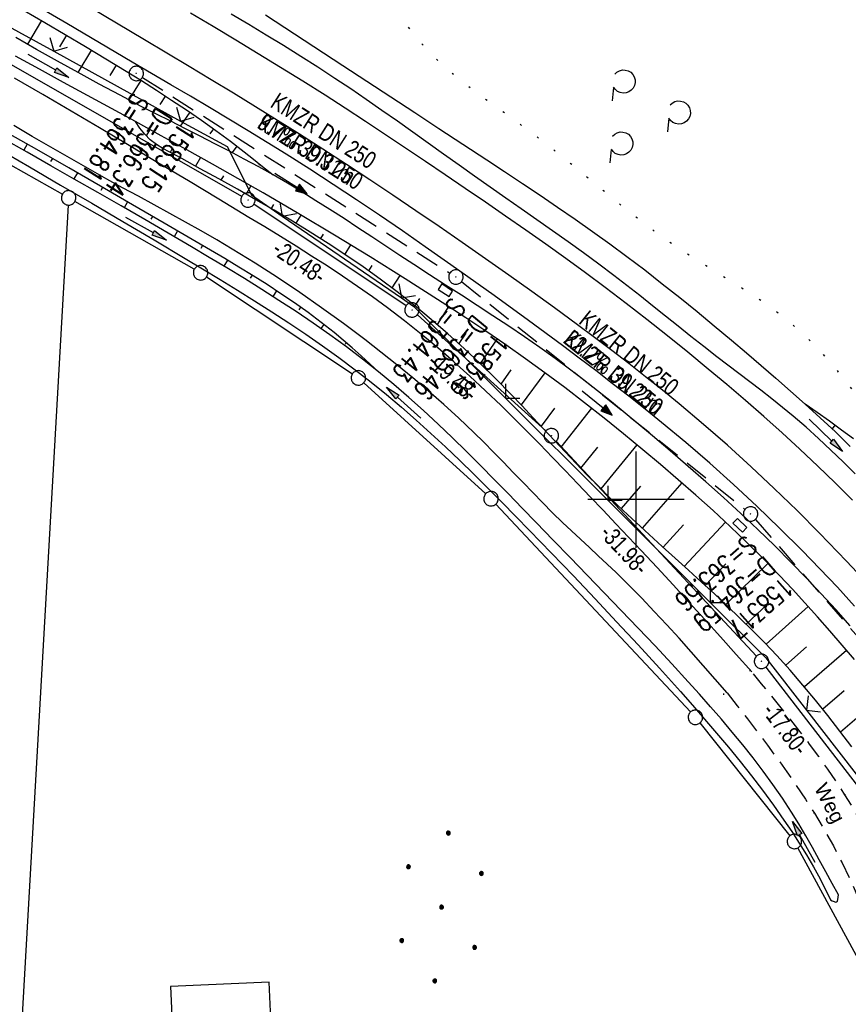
# Model space of a CAD drawing. Extents: x 510579 to 511204, y 466954 to 468018.
# Tile 12 of 48: x 510836 to 510922, y 467248 to 467350. Entities that reach past the tile are written whole.
import ezdxf

# ---------------------------------------------------------------- set-up
doc = ezdxf.new("R2010")
doc.units = 0
doc.header["$LTSCALE"] = 10
doc.header["$MEASUREMENT"] = 0
for name, pattern in [('AUSGEZOGEN', [0]), ('LT00', [0]), ('LT07', [0.22, 0.02, -0.2]), ('LT11', [0.3, 0.2, -0.1]), ('STRICHLINIE2', [0.375, 0.25, -0.125])]:
    doc.linetypes.add(name, pattern=pattern)
doc.layers.get('0').update_dxf_attribs({"linetype": 'LT00'})
for name, color, linetype in [('--EK_FBR', 1, 'LT00'), ('--EK_Halt-Pfeil', 4, 'LT00'), ('--EK_Haltung', 7, 'STRICHLINIE2'), ('--EK_Haltung-Text', 140, 'LT00'), ('--EK_Schacht-Text', 5, 'LT00'), ('--EL_DFK_AB_L', 21, 'LT00'), ('--EL_DFK_AB_P', 7, 'LT00'), ('--EL_Halt-Pfeil', 4, 'LT00'), ('--EL_Haltung', 182, 'STRICHLINIE2'), ('--EL_Haltung-Text', 182, 'LT00'), ('--EL_TEXT_KASTEN', 182, 'Continuous'), ('ABSTAND', 8, 'LT00'), ('DFK_AB_L', 21, 'LT00'), ('DFK_AB_P', 7, 'LT00'), ('DFK_GZPKT', 250, 'LT00'), ('DFK_KATASTER', 250, 'LT00'), ('DFK_NUTZUNG', 250, 'LT00'), ('FELDWEG_TEXT', 1, 'Continuous'), ('GEHOELZ_SYMB', 252, 'Continuous'), ('PFEIL', 140, 'AUSGEZOGEN'), ('V100_AFBR_BAB', 250, 'LT00'), ('V100_BOESCH', 250, 'LT00'), ('V100_BOSCHUNG', 250, 'LT00'), ('V100_FELDWEG', 250, 'LT11'), ('V100_GEHOELZ', 250, 'LT07'), ('V100_GRABEN', 250, 'LT00'), ('V100_KA_PRUF', 182, 'LT00'), ('V100_LD_MARK', 250, 'LT00'), ('V100_RASTER', 250, 'LT00'), ('V100_SINKK', 182, 'LT00'), ('V100_ZAUN', 40, 'LT00')]:
    doc.layers.add(name, color=color, linetype=linetype)
doc.styles.add('Beschrift', font='ARIAL.TTF')
doc.styles.add('Haltungsbeschriftung', font='ARIAL.TTF', dxfattribs={"width": 0.75})
doc.styles.add('schachtbeschriftung', font='romans.shx', dxfattribs={"width": 0.75, "height": 2})
doc.styles.get("Standard").update_dxf_attribs({"font": 'ARIAL.TTF'})

# ---------------------------------------------------------------- blocks, each defined once
blk = doc.blocks.new('SYMB7010')
at = {"color": 0, "linetype": 'ByBlock'}
for points in [[(-0.031408, 0.499213), (-0.093728, 0.49134), (-0.15457, 0.475719), (-0.212975, 0.452595), (-0.268021, 0.422333), (-0.31884, 0.385411), (-0.36463, 0.342411), (-0.40467, 0.29401), (-0.438329, 0.240973), (-0.465074, 0.184136), (-0.484486, 0.124395), (-0.496256, 0.062692), (-0.5002, 0)], [(-0.5002, 0), (-0.496256, -0.062692), (-0.484486, -0.124395), (-0.465075, -0.184136), (-0.438329, -0.240973), (-0.404671, -0.29401), (-0.36463, -0.342411), (-0.31884, -0.385411), (-0.268021, -0.422333), (-0.212975, -0.452595), (-0.154571, -0.475719), (-0.093728, -0.49134), (-0.031408, -0.499213), (0.031408, -0.499213)], [(0.5002, 0), (0.496256, 0.062692), (0.484485, 0.124395), (0.465074, 0.184136), (0.438329, 0.240973), (0.40467, 0.29401), (0.36463, 0.342411), (0.31884, 0.385411), (0.268021, 0.422333), (0.212975, 0.452595), (0.15457, 0.475719), (0.093728, 0.49134), (0.031408, 0.499213), (-0.031408, 0.499213)], [(0.031408, -0.499213), (0.093728, -0.491341), (0.15457, -0.475719), (0.212975, -0.452595), (0.268021, -0.422333), (0.31884, -0.385411), (0.36463, -0.342411), (0.404671, -0.294011), (0.438329, -0.240974), (0.465075, -0.184136), (0.484486, -0.124395), (0.496256, -0.062692), (0.500201, 0)]]:
    blk.add_lwpolyline(points, dxfattribs=at)
blk = doc.blocks.new('SYMB0003')
at = {"color": 0, "linetype": 'ByBlock'}
for p, q in [((-0.015712, 0), (0.010166, 0.012015)), ((0, -0.021257), (-0.015712, 0)), ((0.010166, 0.012015), (0, -0.021257))]:
    blk.add_line(p, q, dxfattribs=at)
for points in [[(-0.031395, 0.499013), (-0.093691, 0.491144), (-0.154509, 0.475528), (-0.21289, 0.452414), (-0.267913, 0.422164), (-0.318712, 0.385257), (-0.364484, 0.342274), (-0.404509, 0.293893), (-0.438154, 0.240877), (-0.464888, 0.184062), (-0.484292, 0.124345), (-0.496058, 0.062667), (-0.5, 0)], [(-0.5, 0), (-0.496058, -0.062667), (-0.484292, -0.124345), (-0.464888, -0.184062), (-0.438154, -0.240877), (-0.404509, -0.293893), (-0.364485, -0.342274), (-0.318712, -0.385257), (-0.267914, -0.422164), (-0.21289, -0.452414), (-0.154509, -0.475529), (-0.093691, -0.491144), (-0.031395, -0.499014), (0.031395, -0.499014)], [(0.5, 0), (0.496057, 0.062667), (0.484292, 0.124345), (0.464888, 0.184062), (0.438153, 0.240877), (0.404509, 0.293893), (0.364484, 0.342274), (0.318712, 0.385257), (0.267913, 0.422164), (0.21289, 0.452414), (0.154509, 0.475528), (0.093691, 0.491144), (0.031395, 0.499013), (-0.031395, 0.499013)], [(0.031395, -0.499014), (0.093691, -0.491144), (0.154509, -0.475529), (0.21289, -0.452414), (0.267914, -0.422164), (0.318712, -0.385257), (0.364485, -0.342274), (0.404509, -0.293893), (0.438154, -0.240877), (0.464889, -0.184062), (0.484292, -0.124345), (0.496058, -0.062667), (0.5, 0)]]:
    blk.add_lwpolyline(points, dxfattribs=at)
blk = doc.blocks.new('GEHOELZ_SYMB')
at = {"layer": 'GEHOELZ_SYMB'}
blk.add_line((0, 0), (1.4, 0), dxfattribs=at)
blk.add_lwpolyline([(-1.39, 0.02), (-1.61, 0.22), (-1.78, 0.47), (-1.88, 0.76), (-1.9, 1.06), (-1.84, 1.36), (-1.72, 1.64), (-1.53, 1.87), (-1.28, 2.05), (-1, 2.16), (-0.7, 2.2), (-0.4, 2.16), (-0.12, 2.05), (0.13, 1.87), (0.32, 1.64), (0.44, 1.36), (0.5, 1.06), (0.48, 0.76), (0.38, 0.47), (0.21, 0.22), (-0.01, 0.02)], dxfattribs=at)
blk = doc.blocks.new('Ackerland7')
at = {"layer": 'DFK_NUTZUNG', "color": 0, "linetype": 'ByBlock'}
for p, q in [((-4, 3.93), (-4, 3.67)), ((-3.95, 3.63), (-3.95, 3.97)), ((-3.9, 3.99), (-3.9, 3.61)), ((-3.85, 3.6), (-3.85, 4)), ((-3.8, 3.99), (-3.8, 3.61)), ((-3.75, 3.63), (-3.75, 3.97)), ((-3.7, 3.93), (-3.7, 3.67)), ((-3.65, 3.8), (-3.65, 3.8)), ((3.7, 3.93), (3.7, 3.67)), ((3.75, 3.63), (3.75, 3.97)), ((3.8, 3.99), (3.8, 3.61)), ((3.85, 3.6), (3.85, 4)), ((3.9, 3.99), (3.9, 3.61)), ((3.95, 3.63), (3.95, 3.97)), ((4, 3.93), (4, 3.67)), ((4.05, 3.8), (4.05, 3.8)), ((-7.85, 0.13), (-7.85, -0.13)), ((-7.8, -0.17), (-7.8, 0.17)), ((-7.75, 0.19), (-7.75, -0.19)), ((-7.7, -0.2), (-7.7, 0.2)), ((-7.65, 0.19), (-7.65, -0.19)), ((-7.6, -0.17), (-7.6, 0.17)), ((-7.55, 0.13), (-7.55, -0.13)), ((-7.5, 0), (-7.5, 0)), ((-0.15, 0.13), (-0.15, -0.13)), ((-0.1, -0.17), (-0.1, 0.17)), ((-0.05, 0.19), (-0.05, -0.19)), ((0, -0.2), (0, 0.2)), ((0.05, 0.19), (0.05, -0.19)), ((0.1, -0.17), (0.1, 0.17)), ((0.15, 0.13), (0.15, -0.13)), ((0.2, 0), (0.2, 0)), ((7.55, 0.13), (7.55, -0.13)), ((7.6, -0.17), (7.6, 0.17)), ((7.65, 0.19), (7.65, -0.19)), ((7.7, -0.2), (7.7, 0.2)), ((7.75, 0.19), (7.75, -0.19)), ((7.8, -0.17), (7.8, 0.17)), ((7.85, 0.13), (7.85, -0.13)), ((7.9, 0), (7.9, 0)), ((-4, -3.67), (-4, -3.93)), ((-3.95, -3.97), (-3.95, -3.63)), ((-3.9, -3.61), (-3.9, -3.99)), ((-3.85, -4), (-3.85, -3.6)), ((-3.8, -3.61), (-3.8, -3.99)), ((-3.75, -3.97), (-3.75, -3.63)), ((-3.7, -3.67), (-3.7, -3.93)), ((-3.65, -3.8), (-3.65, -3.8)), ((3.7, -3.67), (3.7, -3.93)), ((3.75, -3.97), (3.75, -3.63)), ((3.8, -3.61), (3.8, -3.99)), ((3.85, -4), (3.85, -3.6)), ((3.9, -3.61), (3.9, -3.99)), ((3.95, -3.97), (3.95, -3.63)), ((4, -3.67), (4, -3.93)), ((4.05, -3.8), (4.05, -3.8))]:
    blk.add_line(p, q, dxfattribs=at)
for points in [[(-3.65, 3.8), (-3.67, 3.89), (-3.73, 3.96), (-3.81, 3.99), (-3.89, 3.99), (-3.97, 3.96), (-4.03, 3.89), (-4.05, 3.8), (-4.03, 3.71), (-3.97, 3.64), (-3.89, 3.6), (-3.81, 3.6), (-3.73, 3.64), (-3.67, 3.71), (-3.65, 3.8)], [(4.05, 3.8), (4.03, 3.89), (3.97, 3.96), (3.89, 3.99), (3.81, 3.99), (3.73, 3.96), (3.67, 3.89), (3.65, 3.8), (3.67, 3.71), (3.73, 3.64), (3.81, 3.61), (3.89, 3.61), (3.97, 3.64), (4.03, 3.71), (4.05, 3.8)], [(-7.5, 0), (-7.52, 0.09), (-7.58, 0.16), (-7.66, 0.19), (-7.74, 0.19), (-7.82, 0.16), (-7.88, 0.09), (-7.9, 0)], [(0.2, 0), (0.18, 0.09), (0.12, 0.16), (0.04, 0.19), (-0.04, 0.19), (-0.12, 0.16), (-0.18, 0.09), (-0.2, 0)], [(-0.2, 0), (-0.18, -0.09), (-0.12, -0.16), (-0.04, -0.19), (0.04, -0.19), (0.12, -0.16), (0.18, -0.09), (0.2, 0)], [(7.9, 0), (7.88, 0.09), (7.82, 0.16), (7.74, 0.19), (7.66, 0.19), (7.58, 0.16), (7.52, 0.09), (7.5, 0)], [(7.5, 0), (7.52, -0.09), (7.58, -0.16), (7.66, -0.19), (7.74, -0.19), (7.82, -0.16), (7.88, -0.09), (7.9, 0)], [(-7.9, 0), (-7.88, -0.09), (-7.82, -0.16), (-7.74, -0.19), (-7.66, -0.19), (-7.58, -0.16), (-7.52, -0.09), (-7.5, 0)], [(-3.65, -3.8), (-3.67, -3.71), (-3.73, -3.64), (-3.81, -3.61), (-3.89, -3.61), (-3.97, -3.64), (-4.03, -3.71), (-4.05, -3.8), (-4.03, -3.89), (-3.97, -3.96), (-3.89, -3.99), (-3.81, -3.99), (-3.73, -3.96), (-3.67, -3.89), (-3.65, -3.8)], [(4.05, -3.8), (4.03, -3.71), (3.97, -3.64), (3.89, -3.61), (3.81, -3.61), (3.73, -3.64), (3.67, -3.71), (3.65, -3.8), (3.67, -3.89), (3.73, -3.96), (3.81, -3.99), (3.89, -3.99), (3.97, -3.96), (4.03, -3.89), (4.05, -3.8)]]:
    blk.add_lwpolyline(points, dxfattribs=at)
blk = doc.blocks.new('Pfreil3')
at = {"layer": 'PFEIL'}
blk.add_hatch(color=256, dxfattribs=at).paths.add_polyline_path([(-1.55, 0.27), (-1.55, -0.27), (0, 0)])
for p, q in [((-1.55, 0), (-4.83, 0)), ((-1.55, -0.27), (-1.55, 0.27)), ((-1.55, 0.27), (0, 0)), ((0, 0), (-1.55, -0.27))]:
    blk.add_line(p, q, dxfattribs=at)
blk = doc.blocks.new('SYMB0011')
at = {"color": 0, "linetype": 'ByBlock'}
for p, q in [((0.5, 0), (-0.5, 0)), ((0, 0.5), (0, -0.5))]:
    blk.add_line(p, q, dxfattribs=at)
blk = doc.blocks.new('SYMB0024')
at = {"color": 0, "linetype": 'ByBlock'}
for p, q in [((-0.5, 0.5), (0, 0)), ((0, 0), (0.5, 0.5))]:
    blk.add_line(p, q, dxfattribs=at)
blk = doc.blocks.new('SYMB0652')
at = {"color": 0, "linetype": 'ByBlock'}
blk.add_lwpolyline([(-0.15, -0.075), (0.15, -0.075), (0.15, 0.075), (-0.15, 0.075), (-0.15, -0.075)], dxfattribs=at)
blk = doc.blocks.new('SYMB0070')
at = {"color": 0, "linetype": 'ByBlock'}
for p, q in [((-0.5, 0), (0.2, 0)), ((0.5, 0), (0.2, 0.1)), ((0.2, 0.1), (0.2, 0)), ((0.468, 0), (0.21, 0.086)), ((0.21, 0.086), (0.21, -0.086)), ((0.21, -0.086), (0.468, 0)), ((0.22, -0.072), (0.437, 0)), ((0.23, -0.058), (0.405, 0)), ((0.24, -0.045), (0.374, 0)), ((0.342, 0), (0.25, 0.031)), ((0.25, 0.031), (0.25, -0.031)), ((0.25, -0.031), (0.342, 0)), ((0.26, -0.017), (0.31, 0)), ((0.27, -0.003), (0.279, 0))]:
    blk.add_line(p, q, dxfattribs=at)
for points in [[(0.2, 0), (0.2, -0.1), (0.5, 0)], [(0.437, 0), (0.22, 0.072), (0.22, -0.072)], [(0.405, 0), (0.23, 0.058), (0.23, -0.058)], [(0.374, 0), (0.24, 0.045), (0.24, -0.045)], [(0.31, 0), (0.26, 0.017), (0.26, -0.017)], [(0.279, 0), (0.27, 0.003), (0.27, -0.003)]]:
    blk.add_lwpolyline(points, dxfattribs=at)

msp = doc.modelspace()

# ---------------------------------------------------------------- linework, layer by layer
at = {"layer": '--EK_FBR'}
for points in [[(510922.67, 467288.95), (510920.88, 467290.9), (510919.06, 467292.83), (510917.21, 467294.73), (510914.89, 467297.05), (510912.51, 467299.33), (510910.1, 467301.57), (510907.65, 467303.76), (510905.16, 467305.91), (510902.63, 467308.01), (510900.95, 467309.38), (510899.25, 467310.72), (510897.53, 467312.05), (510895.81, 467313.37), (510894.08, 467314.67), (510892.35, 467315.97), (510888.82, 467318.57), (510885.27, 467321.15), (510881.71, 467323.7), (510878.12, 467326.22), (510875.75, 467327.86), (510873.37, 467329.49), (510870.98, 467331.1), (510868.57, 467332.69), (510866.15, 467334.26), (510863.71, 467335.81), (510861.74, 467337.04), (510859.75, 467338.26), (510857.76, 467339.46), (510855.76, 467340.65), (510853.76, 467341.84), (510851.75, 467343.02), (510849.74, 467344.2), (510847.73, 467345.37), (510844.34, 467347.37), (510840.95, 467349.36), (510837.55, 467351.36)], [(510922.44, 467299.94), (510920.66, 467301.72), (510918.84, 467303.48), (510917, 467305.22), (510915.14, 467306.92), (510913.25, 467308.61), (510911.35, 467310.27), (510909.42, 467311.92), (510907.49, 467313.54), (510905.38, 467315.28), (510903.26, 467316.99), (510901.12, 467318.68), (510898.97, 467320.35), (510896.8, 467322), (510894.75, 467323.51), (510892.7, 467325), (510890.63, 467326.48), (510888.55, 467327.94), (510886.46, 467329.39), (510884.36, 467330.83), (510882.27, 467332.27), (510880.2, 467333.67), (510878.14, 467335.07), (510876.07, 467336.46), (510874, 467337.84), (510871.92, 467339.22), (510869.83, 467340.58), (510867.73, 467341.93), (510865.43, 467343.38), (510863.11, 467344.82), (510860.79, 467346.24), (510858.46, 467347.66), (510856.12, 467349.06), (510853.78, 467350.45)]]:
    msp.add_lwpolyline(points, dxfattribs=at)
at = {"layer": '--EK_Haltung'}
for p, q in [((510848.79, 467343.79), (510880.68, 467323.48)), ((510881.9, 467322.61), (510911.29, 467298.98)), ((510912.37, 467297.94), (510938.06, 467268.54))]:
    msp.add_line(p, q, dxfattribs=at)
at = {"layer": '--EL_DFK_AB_L'}
for p, q in [((510859.09, 467331.44), (510810.26, 467359.33)), ((510876.13, 467320.09), (510860.36, 467330.65)), ((510890.65, 467307.12), (510877.31, 467319.17)), ((510912.5, 467283.77), (510891.72, 467306.07)), ((510913.47, 467282.63), (510923.42, 467269.71))]:
    msp.add_line(p, q, dxfattribs=at)
at = {"layer": '--EL_Haltung'}
for p, q in [((510848.79, 467343.79), (510880.68, 467323.48)), ((510881.9, 467322.61), (510911.29, 467298.98)), ((510912.37, 467297.94), (510938.06, 467268.54))]:
    msp.add_line(p, q, dxfattribs=at)
at = {"layer": '--EL_TEXT_KASTEN'}
msp.add_lwpolyline([(510851.71, 467249.49), (510854.7, 467184.08), (510864.91, 467184.54), (510861.92, 467249.96)], close=True, dxfattribs=at)
at = {"layer": 'DFK_AB_L'}
for p, q in [((510859.09, 467331.44), (510810.26, 467359.33)), ((510876.13, 467320.09), (510860.36, 467330.65)), ((510890.65, 467307.12), (510877.31, 467319.17)), ((510912.5, 467283.77), (510891.72, 467306.07)), ((510913.47, 467282.63), (510923.42, 467269.71))]:
    msp.add_line(p, q, dxfattribs=at)
at = {"layer": 'DFK_KATASTER'}
for p, q in [((510805.95, 467351.28), (510840.48, 467331.66)), ((510841.09, 467330.54), (510830.43, 467143.11)), ((510854.17, 467323.89), (510841.78, 467330.92)), ((510855.44, 467323.1), (510870.57, 467313.04)), ((510871.74, 467312.11), (510884.4, 467300.59)), ((510885.46, 467299.54), (510905.64, 467277.97)), ((510906.62, 467276.83), (510915.95, 467265.13)), ((510924.72, 467249.22), (510916.78, 467263.88))]:
    msp.add_line(p, q, dxfattribs=at)
at = {"layer": 'V100_AFBR_BAB'}
for points in [[(510922.67, 467288.95), (510920.88, 467290.9), (510919.06, 467292.83), (510917.21, 467294.73), (510914.89, 467297.05), (510912.51, 467299.33), (510910.1, 467301.57), (510907.65, 467303.76), (510905.16, 467305.91), (510902.63, 467308.01), (510900.95, 467309.38), (510899.25, 467310.72), (510897.53, 467312.05), (510895.81, 467313.37), (510894.08, 467314.67), (510892.35, 467315.97), (510888.82, 467318.57), (510885.27, 467321.15), (510881.71, 467323.7), (510878.12, 467326.22), (510875.75, 467327.86), (510873.37, 467329.49), (510870.98, 467331.1), (510868.57, 467332.69), (510866.15, 467334.26), (510863.71, 467335.81), (510861.74, 467337.04), (510859.75, 467338.26), (510857.76, 467339.46), (510855.76, 467340.65), (510853.76, 467341.84), (510851.75, 467343.02), (510849.74, 467344.2), (510847.73, 467345.37), (510844.34, 467347.37), (510840.95, 467349.36), (510837.55, 467351.36)], [(510922.44, 467299.94), (510920.66, 467301.72), (510918.84, 467303.48), (510917, 467305.22), (510915.14, 467306.92), (510913.25, 467308.61), (510911.35, 467310.27), (510909.42, 467311.92), (510907.49, 467313.54), (510905.38, 467315.28), (510903.26, 467316.99), (510901.12, 467318.68), (510898.97, 467320.35), (510896.8, 467322), (510894.75, 467323.51), (510892.7, 467325), (510890.63, 467326.48), (510888.55, 467327.94), (510886.46, 467329.39), (510884.36, 467330.83), (510882.27, 467332.27), (510880.2, 467333.67), (510878.14, 467335.07), (510876.07, 467336.46), (510874, 467337.84), (510871.92, 467339.22), (510869.83, 467340.58), (510867.73, 467341.93), (510865.43, 467343.38), (510863.11, 467344.82), (510860.79, 467346.24), (510858.46, 467347.66), (510856.12, 467349.06), (510853.78, 467350.45)], [(510912, 467282.13), (510910.38, 467283.94), (510908.75, 467285.75), (510907.12, 467287.55), (510905.48, 467289.36), (510903.84, 467291.15), (510902.19, 467292.94), (510900.53, 467294.72), (510899.21, 467296.11), (510897.89, 467297.5), (510896.57, 467298.89), (510895.25, 467300.27), (510893.94, 467301.64), (510892.63, 467303.01), (510891.32, 467304.37), (510890.01, 467305.73), (510888.68, 467307.08), (510887.34, 467308.42), (510885.99, 467309.75), (510884.39, 467311.29), (510882.76, 467312.8), (510881.1, 467314.29), (510879.42, 467315.74), (510877.71, 467317.16), (510875.97, 467318.55), (510874.21, 467319.9), (510872.67, 467321.02), (510871.11, 467322.11), (510869.53, 467323.18), (510867.94, 467324.23), (510866.34, 467325.26), (510864.72, 467326.28), (510863.1, 467327.28), (510861.47, 467328.28), (510859.84, 467329.27), (510856.7, 467331.16), (510853.55, 467333.05), (510850.4, 467334.93), (510847.25, 467336.81), (510844.33, 467338.55), (510841.4, 467340.28), (510838.47, 467342.01), (510835.53, 467343.72)], [(510909.44, 467279.96), (510908.2, 467281.38), (510906.95, 467282.8), (510905.71, 467284.22), (510904.45, 467285.62), (510903.18, 467287.01), (510901.89, 467288.39), (510900.59, 467289.76), (510899.27, 467291.1), (510897.93, 467292.42), (510897.01, 467293.29), (510896.08, 467294.15), (510895.15, 467295.02), (510894.22, 467295.88), (510893.29, 467296.75), (510892.38, 467297.62), (510891.33, 467298.64), (510890.3, 467299.68), (510889.28, 467300.72), (510888.27, 467301.77), (510887.26, 467302.82), (510886.24, 467303.87), (510885.22, 467304.91), (510884.2, 467305.95), (510883.16, 467306.97), (510881.62, 467308.43), (510880.05, 467309.86), (510878.46, 467311.26), (510876.84, 467312.63), (510875.19, 467313.97), (510873.53, 467315.29), (510871.85, 467316.59), (510869.63, 467318.26), (510867.38, 467319.89), (510865.11, 467321.48), (510862.8, 467323.03), (510860.47, 467324.53), (510858.11, 467325.98), (510856.5, 467326.93), (510854.89, 467327.86), (510853.27, 467328.77), (510851.64, 467329.67), (510850, 467330.56), (510848.37, 467331.45), (510846.73, 467332.34), (510845.1, 467333.24), (510843.16, 467334.33), (510841.22, 467335.43), (510839.29, 467336.54), (510837.36, 467337.66), (510835.43, 467338.78)]]:
    msp.add_lwpolyline(points, dxfattribs=at)
at = {"layer": 'V100_BOESCH'}
for points in [[(510836.53, 467350.73), (510838.65, 467349.49), (510840.77, 467348.25), (510842.89, 467346.99), (510845, 467345.72), (510847.1, 467344.43), (510848.68, 467343.45), (510850.25, 467342.46), (510851.81, 467341.44), (510853.36, 467340.41), (510854.9, 467339.36), (510856.41, 467338.28), (510857.91, 467337.17), (510859.02, 467336.31), (510860.13, 467335.44), (510861.24, 467334.56), (510862.34, 467333.67)], [(510922.39, 467274.35), (510921.15, 467275.99), (510919.9, 467277.6), (510918.62, 467279.2), (510917.31, 467280.76), (510915.98, 467282.31), (510914.6, 467283.82), (510913.35, 467285.13), (510912.07, 467286.43), (510910.77, 467287.71), (510909.45, 467288.97), (510908.12, 467290.21), (510906.77, 467291.45), (510905.42, 467292.68), (510904.06, 467293.91), (510902.7, 467295.14), (510901.35, 467296.37), (510900.01, 467297.61), (510898.67, 467298.86), (510897.35, 467300.12), (510896.05, 467301.41), (510894.9, 467302.57), (510893.77, 467303.75), (510892.65, 467304.94), (510891.53, 467306.13), (510890.41, 467307.33), (510889.29, 467308.52), (510888.17, 467309.71), (510887.04, 467310.89), (510885.44, 467312.51), (510883.81, 467314.11), (510882.15, 467315.67), (510880.46, 467317.2), (510878.75, 467318.69), (510877, 467320.14), (510875.21, 467321.54), (510873.46, 467322.86), (510871.69, 467324.13), (510869.88, 467325.36), (510868.05, 467326.56), (510866.2, 467327.74), (510864.34, 467328.88), (510862.45, 467330), (510860.55, 467331.1), (510858.64, 467332.18), (510856.72, 467333.25), (510854.79, 467334.31), (510852.86, 467335.36), (510850.92, 467336.41), (510850.23, 467336.83), (510849.59, 467337.32), (510849.02, 467337.89), (510848.51, 467338.52), (510848.08, 467339.2)], [(510873.29, 467313.25), (510872.38, 467314.08), (510871.47, 467314.9), (510870.55, 467315.72), (510869.62, 467316.52), (510868.68, 467317.31), (510867.34, 467318.37), (510865.97, 467319.4), (510864.57, 467320.39), (510863.15, 467321.35), (510861.72, 467322.29), (510860.26, 467323.21), (510858.8, 467324.1), (510857.32, 467324.99), (510855.84, 467325.86), (510854.35, 467326.73), (510851.05, 467328.66), (510847.75, 467330.58), (510844.45, 467332.49), (510841.14, 467334.4), (510837.84, 467336.3), (510834.53, 467338.19)], [(510922.54, 467306.29), (510921.3, 467307.21), (510920.05, 467308.12), (510918.79, 467309.02), (510917.53, 467309.91)]]:
    msp.add_lwpolyline(points, dxfattribs=at)
at = {"layer": 'V100_BOSCHUNG'}
for p, q in [((510838.31, 467349.69), (510836.87, 467347.22)), ((510840.9, 467348.17), (510840.19, 467346.96)), ((510843.49, 467346.63), (510842.08, 467344.3)), ((510846.07, 467345.07), (510845.39, 467343.97)), ((510848.63, 467343.48), (510847.36, 467341.46)), ((510851.17, 467341.86), (510850.6, 467340.97)), ((510853.69, 467340.19), (510852.7, 467338.73)), ((510849.56, 467338.39), (510849.18, 467337.72)), ((510856.16, 467338.46), (510855.77, 467337.92)), ((510836.84, 467336.87), (510836.47, 467336.23)), ((510851.92, 467336.48), (510851.66, 467336.01)), ((510858.59, 467336.65), (510858.08, 467335.99)), ((510854.81, 467335.49), (510854.3, 467334.58)), ((510839.45, 467335.37), (510839.26, 467335.06)), ((510860.95, 467334.79), (510860.86, 467334.67)), ((510842.04, 467333.88), (510841.68, 467333.26)), ((510857.18, 467333.58), (510856.93, 467333.14)), ((510860.03, 467332.53), (510859.54, 467331.67)), ((510844.64, 467332.38), (510844.46, 467332.07)), ((510847.24, 467330.87), (510846.89, 467330.27)), ((510862.39, 467330.6), (510862.14, 467330.18)), ((510849.83, 467329.37), (510849.66, 467329.07)), ((510865.22, 467329.51), (510864.71, 467328.65)), ((510852.43, 467327.86), (510852.08, 467327.26)), ((510867.53, 467327.52), (510867.26, 467327.07)), ((510855.02, 467326.34), (510854.84, 467326.04)), ((510870.37, 467326.41), (510869.77, 467325.44)), ((510857.6, 467324.82), (510857.24, 467324.21)), ((510872.59, 467324.29), (510872.25, 467323.73)), ((510860.17, 467323.26), (510859.98, 467322.95)), ((510875.48, 467323.25), (510874.67, 467321.96)), ((510862.71, 467321.65), (510862.32, 467321.06)), ((510877.53, 467320.87), (510877.04, 467320.11)), ((510865.2, 467319.95), (510865.01, 467319.69)), ((510880.55, 467320.01), (510879.35, 467318.17)), ((510867.62, 467318.16), (510867.3, 467317.75)), ((510882.34, 467317.26), (510881.61, 467316.17)), ((510869.94, 467316.25), (510869.83, 467316.13)), ((510885.57, 467316.67), (510883.82, 467314.1)), ((510872.18, 467314.26), (510872.12, 467314.19)), ((510887.01, 467313.46), (510885.97, 467311.98)), ((510890.52, 467313.16), (510888.07, 467309.82)), ((510891.54, 467309.48), (510890.14, 467307.62)), ((510895.36, 467309.49), (510892.18, 467305.43)), ((510918.17, 467309.46), (510918.15, 467309.42)), ((510920.62, 467307.71), (510920.33, 467307.32)), ((510895.99, 467305.43), (510894.24, 467303.26)), ((510900.09, 467305.68), (510896.33, 467301.13)), ((510900.44, 467301.39), (510898.46, 467299.06)), ((510904.73, 467301.75), (510900.63, 467297.03)), ((510904.91, 467297.39), (510902.8, 467295.05)), ((510909.27, 467297.66), (510904.99, 467293.07)), ((510909.32, 467293.32), (510907.16, 467291.1)), ((510913.67, 467293.38), (510909.3, 467289.11)), ((510913.6, 467289.12), (510911.42, 467287.08)), ((510917.85, 467288.92), (510913.49, 467284.99)), ((510917.69, 467284.73), (510915.52, 467282.82)), ((510921.84, 467284.36), (510917.48, 467280.57)), ((510921.58, 467280.17), (510919.37, 467278.26)), ((510925.74, 467279.79), (510921.22, 467275.89))]:
    msp.add_line(p, q, dxfattribs=at)
at = {"layer": 'V100_FELDWEG', "flags": 128}
for points in [[(510940.19, 466968.96), (510939.71, 466972.71), (510939.24, 466976.48), (510938.78, 466980.26), (510938.5, 466982.71), (510938.22, 466985.16), (510937.93, 466987.6), (510937.65, 466990.05), (510937.36, 466992.49), (510937.05, 466994.94), (510936.74, 466997.38), (510936.4, 466999.82), (510936.05, 467002.26), (510935.67, 467004.7), (510935.26, 467007.13), (510934.92, 467009.04), (510934.57, 467010.94), (510934.2, 467012.84), (510933.83, 467014.74), (510933.46, 467016.65), (510933.1, 467018.55), (510932.75, 467020.45), (510932.4, 467022.35), (510932.08, 467024.26), (510931.78, 467026.17), (510931.52, 467028.08), (510931.28, 467029.99), (510931.08, 467031.91), (510930.92, 467033.83), (510930.8, 467036.03), (510930.74, 467038.24), (510930.74, 467040.45), (510930.78, 467042.66), (510930.88, 467044.87), (510931.03, 467047.09), (510931.21, 467049.3), (510931.44, 467051.5), (510931.71, 467053.7), (510932.02, 467055.89), (510932.22, 467057.24), (510932.43, 467058.59), (510932.65, 467059.93), (510932.86, 467061.28), (510933.08, 467062.62), (510933.54, 467065.6), (510933.99, 467068.58), (510934.41, 467071.56), (510934.81, 467074.54), (510935.2, 467077.53), (510935.58, 467080.52), (510935.96, 467083.51), (510936.33, 467086.51), (510936.69, 467089.5), (510937.06, 467092.49), (510937.43, 467095.42), (510937.79, 467098.35), (510938.16, 467101.28), (510938.52, 467104.21), (510938.88, 467107.14), (510939.23, 467110.06), (510939.58, 467113), (510939.91, 467115.93), (510940.23, 467118.86), (510940.53, 467121.79), (510940.75, 467123.98), (510940.96, 467126.17), (510941.16, 467128.36), (510941.36, 467130.56), (510941.56, 467132.75), (510941.68, 467134.17), (510941.81, 467135.6), (510941.92, 467137.02), (510942.02, 467138.45), (510942.1, 467139.87), (510942.15, 467141.3), (510942.18, 467143.21), (510942.17, 467145.12), (510942.1, 467147.03), (510942, 467148.93), (510941.86, 467150.84), (510941.68, 467152.81), (510941.47, 467154.78), (510941.24, 467156.74), (510940.98, 467158.7), (510940.7, 467160.66), (510940.41, 467162.62), (510940.11, 467164.58), (510939.8, 467166.54), (510939.5, 467168.49), (510939.2, 467170.45), (510938.9, 467172.41), (510938.62, 467174.37), (510938.35, 467176.33), (510938.11, 467178.29), (510937.89, 467180.26), (510937.69, 467182.29), (510937.52, 467184.33), (510937.37, 467186.37), (510937.24, 467188.41), (510937.12, 467190.46), (510937.01, 467192.5), (510936.91, 467194.55), (510936.81, 467196.59), (510936.7, 467198.63), (510936.58, 467200.68), (510936.45, 467202.72), (510936.31, 467204.75), (510936.14, 467206.79), (510935.94, 467208.82), (510935.71, 467210.92), (510935.44, 467213.01), (510935.15, 467215.1), (510934.84, 467217.19), (510934.5, 467219.28), (510934.16, 467221.37), (510933.79, 467223.45), (510933.42, 467225.54), (510933.05, 467227.63), (510932.67, 467229.72), (510932.3, 467231.81), (510931.93, 467233.9), (510931.57, 467236), (510931.23, 467238.11), (510930.97, 467239.7), (510930.73, 467241.3), (510930.48, 467242.9), (510930.23, 467244.5), (510929.96, 467246.09), (510929.69, 467247.68), (510929.4, 467249.26), (510929.08, 467250.84), (510928.74, 467252.41), (510928.36, 467253.97), (510927.95, 467255.51), (510927.49, 467257.04), (510926.99, 467258.56), (510926.44, 467260.06), (510925.78, 467261.67), (510925.06, 467263.26), (510924.28, 467264.83), (510923.45, 467266.37), (510922.58, 467267.89), (510921.66, 467269.38), (510920.78, 467270.72), (510919.88, 467272.04), (510918.95, 467273.34), (510918, 467274.63), (510917.03, 467275.9), (510916.04, 467277.16), (510915.04, 467278.41), (510914.04, 467279.65), (510913.02, 467280.89), (510912, 467282.13)], [(510909.44, 467279.96), (510910.5, 467278.61), (510911.55, 467277.25), (510912.59, 467275.89), (510913.63, 467274.52), (510914.65, 467273.14), (510915.65, 467271.75), (510916.62, 467270.35), (510917.57, 467268.92), (510918.49, 467267.47), (510919.5, 467265.79), (510920.46, 467264.08), (510921.36, 467262.34), (510922.21, 467260.57), (510923, 467258.78), (510923.69, 467257.09), (510924.32, 467255.38), (510924.91, 467253.65), (510925.45, 467251.91), (510925.96, 467250.15), (510926.43, 467248.38), (510926.87, 467246.6), (510927.29, 467244.82), (510927.69, 467243.02), (510928.07, 467241.23), (510928.43, 467239.43), (510928.79, 467237.62), (510929.3, 467235), (510929.81, 467232.37), (510930.29, 467229.74), (510930.76, 467227.11), (510931.2, 467224.48), (510931.63, 467221.85), (510932.02, 467219.21), (510932.39, 467216.57), (510932.72, 467213.93), (510933.02, 467211.29), (510933.28, 467208.64), (510933.46, 467206.6), (510933.61, 467204.57), (510933.75, 467202.53), (510933.88, 467200.49), (510933.99, 467198.44), (510934.1, 467196.4), (510934.21, 467194.36), (510934.32, 467192.31), (510934.44, 467190.27), (510934.57, 467188.23), (510934.71, 467186.19), (510934.86, 467184.15), (510935.04, 467182.11), (510935.24, 467180.08), (510935.46, 467178.11), (510935.71, 467176.14), (510935.97, 467174.18), (510936.24, 467172.22), (510936.53, 467170.26), (510936.82, 467168.29), (510937.12, 467166.33), (510937.41, 467164.37), (510937.7, 467162.41), (510937.98, 467160.45), (510938.24, 467158.49), (510938.49, 467156.52), (510938.71, 467154.55), (510938.91, 467152.58), (510939.08, 467150.61), (510939.78, 467141.65), (510939.77, 467141.27), (510939.67, 467140.9), (510939.51, 467140.53), (510939.29, 467140.2), (510939.02, 467139.91), (510938.71, 467139.69), (510938.38, 467139.53), (510938.03, 467139.44), (510937.66, 467139.39), (510937.29, 467139.38), (510936.92, 467139.38), (510936.4, 467139.41), (510935.89, 467139.44), (510935.38, 467139.48), (510934.87, 467139.51), (510934.36, 467139.52), (510927.15, 467139.6), (510906.17, 467140.02), (510882.84, 467140.03), (510859.56, 467140.24), (510836.15, 467140.57), (510812.86, 467141.16), (510789.54, 467140.89), (510766.27, 467141.11), (510750.85, 467141.2), (510728.3, 467141.43), (510700.25, 467141.81), (510672.74, 467142.3)]]:
    msp.add_lwpolyline(points, dxfattribs=at)
at = {"layer": 'V100_GEHOELZ', "flags": 128}
msp.add_lwpolyline([(510976.16, 467355.35), (510976.12, 467309.83), (510976.14, 467308.93), (510976.21, 467308.03), (510976.31, 467307.13), (510976.43, 467306.23), (510976.57, 467305.34), (510976.72, 467304.44), (510976.88, 467303.55), (510977.03, 467302.67), (510977.17, 467301.79), (510977.29, 467300.92), (510977.39, 467299.94), (510977.47, 467298.96), (510977.53, 467297.99), (510977.57, 467297.01), (510977.6, 467296.04), (510977.63, 467295.05), (510977.66, 467294.06), (510977.71, 467293.05), (510977.78, 467292.02), (510977.87, 467290.97), (510977.99, 467289.9), (510978.15, 467288.8), (510978.36, 467287.66), (510978.47, 467287.09), (510978.59, 467286.52), (510978.7, 467285.95), (510978.78, 467285.4), (510978.83, 467284.87), (510978.83, 467284.37), (510978.77, 467283.91), (510978.64, 467283.49), (510978.42, 467283.12), (510978.13, 467282.83), (510977.78, 467282.58), (510977.36, 467282.36), (510976.91, 467282.18), (510976.43, 467282.01), (510975.93, 467281.85), (510975.44, 467281.7), (510974.63, 467281.43), (510973.85, 467281.15), (510973.11, 467280.87), (510972.38, 467280.58), (510971.66, 467280.29), (510970.94, 467280), (510969.98, 467279.62), (510969.01, 467279.25), (510968.02, 467278.86), (510967.02, 467278.47), (510966.01, 467278.05), (510965.3, 467277.75), (510964.59, 467277.44), (510963.87, 467277.14), (510963.16, 467276.86), (510962.44, 467276.62), (510961.73, 467276.42), (510961.03, 467276.28), (510960.33, 467276.21), (510959.65, 467276.22), (510958.94, 467276.32), (510958.24, 467276.52), (510957.56, 467276.81), (510956.89, 467277.16), (510956.23, 467277.58), (510955.59, 467278.06), (510954.95, 467278.57), (510954.33, 467279.13), (510953.72, 467279.7), (510953.13, 467280.29), (510952.54, 467280.88), (510951.83, 467281.62), (510951.12, 467282.35), (510950.42, 467283.05), (510949.73, 467283.74), (510949.03, 467284.41), (510948.32, 467285.05), (510947.6, 467285.66), (510946.85, 467286.23), (510946.08, 467286.77), (510945.27, 467287.26), (510944.58, 467287.64), (510943.86, 467288), (510943.13, 467288.33), (510942.38, 467288.66), (510941.64, 467288.99), (510940.9, 467289.32), (510940.16, 467289.66), (510939.44, 467290.02), (510938.74, 467290.4), (510937.7, 467291.05), (510936.72, 467291.78), (510935.79, 467292.57), (510934.9, 467293.41), (510934.06, 467294.31), (510933.25, 467295.26), (510932.47, 467296.24), (510931.73, 467297.26), (510931, 467298.31), (510930.29, 467299.37), (510929.6, 467300.46), (510928.92, 467301.55), (510928.24, 467302.64), (510927.39, 467303.99), (510926.55, 467305.34), (510925.7, 467306.67), (510924.83, 467307.98), (510923.95, 467309.28), (510923.06, 467310.55), (510922.14, 467311.79), (510921.19, 467313), (510920.21, 467314.17), (510919.19, 467315.3), (510918.14, 467316.39), (510917.04, 467317.44), (510915.9, 467318.43), (510914.94, 467319.19), (510913.95, 467319.92), (510912.94, 467320.63), (510911.9, 467321.32), (510910.86, 467321.99), (510909.8, 467322.65), (510908.73, 467323.31), (510907.67, 467323.97), (510906.6, 467324.63), (510905.55, 467325.3), (510904.5, 467325.99), (510903.23, 467326.87), (510901.98, 467327.78), (510900.74, 467328.71), (510899.52, 467329.66), (510898.32, 467330.63), (510897.12, 467331.61), (510895.93, 467332.59), (510894.74, 467333.57), (510893.55, 467334.56), (510892.36, 467335.53), (510891.16, 467336.5), (510889.95, 467337.44), (510888.72, 467338.37), (510887.73, 467339.1), (510886.74, 467339.81), (510885.75, 467340.53), (510884.75, 467341.24), (510883.76, 467341.96), (510882.79, 467342.7), (510881.82, 467343.45), (510880.88, 467344.23), (510879.96, 467345.04), (510879.07, 467345.89), (510878.21, 467346.78), (510877.39, 467347.72), (510876.6, 467348.71), (510875.86, 467349.76), (510875.17, 467350.88), (510874.73, 467351.68), (510874.3, 467352.52), (510873.9, 467353.36), (510873.5, 467354.22), (510873.1, 467355.08), (510872.71, 467355.92), (510872.31, 467356.75), (510871.89, 467357.56), (510871.47, 467358.33), (510871.02, 467359.06), (510870.55, 467359.74), (510870.04, 467360.36), (510869.5, 467360.91), (510868.92, 467361.39), (510868.29, 467361.78), (510867.62, 467362.08), (510867.02, 467362.25), (510866.39, 467362.37), (510865.73, 467362.44), (510865.04, 467362.47), (510864.34, 467362.47), (510863.63, 467362.45), (510862.9, 467362.43), (510862.17, 467362.41), (510861.44, 467362.4), (510860.72, 467362.41), (510860, 467362.46), (510859.14, 467362.57), (510858.29, 467362.74), (510857.46, 467362.96), (510856.65, 467363.21), (510855.84, 467363.49), (510855.04, 467363.79), (510854.24, 467364.1), (510853.44, 467364.42), (510852.64, 467364.72), (510851.83, 467365.01), (510851.05, 467365.26), (510850.27, 467365.5), (510849.48, 467365.74), (510848.7, 467365.97), (510847.92, 467366.22), (510847.15, 467366.49), (510846.39, 467366.8), (510845.65, 467367.14), (510844.92, 467367.53), (510844.22, 467367.98), (510843.55, 467368.49), (510843.06, 467368.93), (510842.61, 467369.4), (510842.2, 467369.89), (510841.84, 467370.4), (510841.55, 467370.91), (510841.34, 467371.43), (510841.24, 467371.8), (510841.18, 467372.18), (510841.14, 467372.57), (510841.11, 467372.98), (510841.08, 467373.42), (510841.03, 467373.9), (510840.95, 467374.43), (510840.83, 467375.01), (510840.71, 467375.48), (510840.57, 467375.97), (510840.42, 467376.45), (510840.29, 467376.92), (510840.19, 467377.36), (510840.13, 467377.74), (510840.14, 467378.05), (510840.21, 467378.27), (510840.38, 467378.39), (510840.65, 467378.38), (510849.58, 467376.3), (510858.53, 467374.29), (510867.49, 467372.37), (510876.48, 467370.52), (510885.47, 467368.75), (510894.49, 467367.05), (510903.51, 467365.44), (510912.55, 467363.9), (510921.6, 467362.44), (510930.67, 467361.06), (510939.75, 467359.76), (510948.83, 467358.54), (510957.93, 467357.4), (510967.04, 467356.33), (510976.16, 467355.35)], dxfattribs=at)
at = {"layer": 'V100_GRABEN'}
for points in [[(510922.71, 467302.68), (510921.47, 467303.92), (510920.21, 467305.14), (510918.93, 467306.34), (510917.63, 467307.51), (510916.3, 467308.65), (510915.19, 467309.56), (510914.07, 467310.45), (510912.93, 467311.33), (510911.79, 467312.21), (510910.65, 467313.07), (510909.51, 467313.94), (510908.37, 467314.81), (510907.03, 467315.86), (510905.69, 467316.91), (510904.36, 467317.97), (510903.04, 467319.03), (510901.71, 467320.1), (510900.38, 467321.15), (510899.05, 467322.2), (510897.7, 467323.24), (510896.12, 467324.42), (510894.54, 467325.59), (510892.94, 467326.74), (510891.33, 467327.88), (510889.71, 467329.02), (510888.09, 467330.14), (510886.47, 467331.27), (510884.86, 467332.4), (510883.24, 467333.53), (510881.64, 467334.67), (510880.03, 467335.81), (510878.43, 467336.95), (510876.83, 467338.09), (510875.23, 467339.23), (510873.62, 467340.36), (510872.01, 467341.48), (510870.39, 467342.59), (510868.75, 467343.68), (510866.99, 467344.83), (510865.21, 467345.96), (510863.42, 467347.08), (510861.62, 467348.18), (510859.81, 467349.27), (510858, 467350.35)], [(510861.56, 467350.28), (510863.56, 467348.97), (510865.56, 467347.66), (510867.56, 467346.34), (510869.56, 467345.03), (510872.05, 467343.39), (510874.55, 467341.76), (510877.04, 467340.13), (510879.54, 467338.5), (510882.03, 467336.86), (510884.52, 467335.23), (510886.36, 467334.01), (510888.2, 467332.79), (510890.03, 467331.56), (510891.86, 467330.32), (510893.67, 467329.07), (510895.48, 467327.8), (510897.27, 467326.51), (510899.04, 467325.21), (510900.89, 467323.81), (510902.72, 467322.39), (510904.53, 467320.95), (510906.33, 467319.49), (510908.11, 467318.02), (510909.89, 467316.54), (510911.44, 467315.23), (510912.98, 467313.92), (510914.51, 467312.59), (510916.03, 467311.26), (510917.53, 467309.91), (510919.11, 467308.47), (510920.67, 467307.01), (510922.21, 467305.52)], [(510922.21, 467286.92), (510920.71, 467288.59), (510919.2, 467290.23), (510917.66, 467291.86), (510916.1, 467293.46), (510914.38, 467295.19), (510912.63, 467296.88), (510910.85, 467298.56), (510909.05, 467300.2), (510907.24, 467301.83), (510905.4, 467303.44), (510903.55, 467305.04), (510901.69, 467306.62), (510900.28, 467307.8), (510898.86, 467308.97), (510897.43, 467310.14), (510896, 467311.28), (510894.55, 467312.41), (510893.09, 467313.53), (510891.61, 467314.62), (510890.01, 467315.76), (510888.41, 467316.87), (510886.78, 467317.97), (510885.15, 467319.05), (510883.51, 467320.12), (510881.87, 467321.19), (510880.22, 467322.25), (510878.57, 467323.31), (510876.93, 467324.38), (510875.48, 467325.33), (510874.03, 467326.28), (510872.59, 467327.24), (510871.14, 467328.19), (510869.7, 467329.14), (510868.24, 467330.08), (510866.78, 467331), (510865.31, 467331.91), (510863.83, 467332.8), (510862.34, 467333.67), (510860.85, 467334.51), (510859.34, 467335.32), (510857.83, 467336.12), (510856.3, 467336.91), (510854.78, 467337.68), (510853.25, 467338.46), (510851.72, 467339.23), (510850.19, 467340), (510848.66, 467340.78), (510846.47, 467341.93), (510844.29, 467343.1), (510842.12, 467344.28), (510839.96, 467345.48), (510837.81, 467346.69), (510835.66, 467347.91)], [(510922.65, 467283.41), (510921.38, 467284.89), (510920.1, 467286.37), (510918.82, 467287.83), (510917.52, 467289.28), (510916.21, 467290.72), (510914.88, 467292.13), (510913.2, 467293.86), (510911.49, 467295.55), (510909.75, 467297.22), (510907.98, 467298.85), (510906.19, 467300.47), (510904.37, 467302.06), (510902.54, 467303.62), (510900.69, 467305.17), (510898.7, 467306.82), (510896.68, 467308.44), (510894.65, 467310.04), (510892.6, 467311.61), (510890.53, 467313.16), (510888.51, 467314.61), (510886.47, 467316.05), (510884.41, 467317.45), (510882.34, 467318.84), (510880.25, 467320.2), (510878.16, 467321.55), (510876.05, 467322.89), (510872.4, 467325.17), (510868.72, 467327.42), (510865.02, 467329.63), (510861.31, 467331.8), (510858.68, 467333.31), (510856.04, 467334.8), (510853.39, 467336.28), (510850.74, 467337.74), (510848.08, 467339.2), (510845.59, 467340.56), (510843.09, 467341.92), (510840.6, 467343.27), (510838.1, 467344.63), (510835.61, 467345.99)], [(510920.98, 467258.99), (510920.33, 467260.19), (510919.68, 467261.4), (510919, 467262.65), (510918.31, 467263.9), (510917.6, 467265.14), (510916.87, 467266.37), (510916.12, 467267.58), (510915.18, 467269.02), (510914.2, 467270.44), (510913.19, 467271.83), (510912.14, 467273.2), (510911.06, 467274.56), (510909.97, 467275.89), (510908.85, 467277.21), (510907.71, 467278.51), (510906.56, 467279.81), (510905.41, 467281.09), (510903.69, 467282.96), (510901.96, 467284.82), (510900.21, 467286.67), (510898.46, 467288.51), (510896.7, 467290.34), (510894.94, 467292.16), (510893.17, 467293.98), (510891.4, 467295.8), (510889.63, 467297.63), (510888.19, 467299.1), (510886.76, 467300.58), (510885.32, 467302.05), (510883.87, 467303.52), (510882.41, 467304.97), (510880.94, 467306.41), (510879.45, 467307.83), (510877.95, 467309.23), (510876.42, 467310.6), (510874.87, 467311.94), (510873.29, 467313.25), (510871.63, 467314.56), (510869.94, 467315.84), (510868.23, 467317.09), (510866.49, 467318.3), (510864.73, 467319.49), (510862.95, 467320.65), (510861.16, 467321.79), (510859.36, 467322.92), (510857.54, 467324.02), (510855.71, 467325.12), (510853.89, 467326.2), (510851.46, 467327.63), (510849.02, 467329.04), (510846.59, 467330.45), (510844.15, 467331.85), (510841.71, 467333.24), (510839.27, 467334.63), (510836.83, 467336.02), (510834.39, 467337.41)], [(510833.82, 467336.37), (510837.06, 467334.5), (510840.3, 467332.62), (510843.54, 467330.73), (510846.77, 467328.84), (510850, 467326.93), (510853.23, 467325.01), (510855.03, 467323.93), (510856.84, 467322.84), (510858.64, 467321.73), (510860.43, 467320.62), (510862.21, 467319.48), (510863.98, 467318.33), (510865.73, 467317.16), (510867.46, 467315.96), (510869.17, 467314.73), (510870.85, 467313.47), (510872.51, 467312.19), (510874.1, 467310.9), (510875.66, 467309.58), (510877.2, 467308.23), (510878.72, 467306.86), (510880.22, 467305.46), (510881.7, 467304.05), (510883.17, 467302.62), (510884.63, 467301.18), (510886.07, 467299.72), (510887.51, 467298.26), (510888.94, 467296.79), (510891.22, 467294.44), (510893.49, 467292.08), (510895.74, 467289.71), (510897.98, 467287.33), (510900.2, 467284.93), (510902.41, 467282.52), (510904.6, 467280.08), (510905.86, 467278.66), (510907.11, 467277.22), (510908.35, 467275.78), (510909.57, 467274.32), (510910.78, 467272.85), (510911.96, 467271.36), (510913.11, 467269.85), (510914.24, 467268.31), (510915.34, 467266.76), (510916.14, 467265.57), (510916.92, 467264.37), (510917.67, 467263.15), (510918.39, 467261.92), (510919.08, 467260.66), (510919.45, 467259.95), (510919.81, 467259.23), (510920.17, 467258.5)], [(510920.17, 467258.5), (510920.35, 467258.39), (510920.53, 467258.31), (510920.68, 467258.26), (510920.8, 467258.27), (510920.89, 467258.36), (510920.94, 467258.53), (510920.97, 467258.75), (510920.98, 467258.99)]]:
    msp.add_lwpolyline(points, dxfattribs=at)
at = {"layer": 'V100_LD_MARK'}
msp.add_lwpolyline([(510924.59, 467290.67), (510921.84, 467293.62), (510919.04, 467296.52), (510916.7, 467298.85), (510914.33, 467301.15), (510911.92, 467303.41), (510909.47, 467305.63), (510906.98, 467307.8), (510904.45, 467309.93), (510902.73, 467311.34), (510900.99, 467312.73), (510899.24, 467314.1), (510897.48, 467315.46), (510895.7, 467316.8), (510893.92, 467318.13), (510891.55, 467319.87), (510889.17, 467321.59), (510886.78, 467323.29), (510884.38, 467324.98), (510881.97, 467326.65), (510879.56, 467328.32), (510877.16, 467329.95), (510874.76, 467331.57), (510872.36, 467333.17), (510869.94, 467334.76), (510867.51, 467336.34), (510865.07, 467337.9), (510862.8, 467339.33), (510860.51, 467340.74), (510858.22, 467342.14), (510855.92, 467343.54), (510853.62, 467344.92), (510851.32, 467346.3), (510849.01, 467347.68), (510843.35, 467351.04)], dxfattribs=at)
at = {"layer": 'V100_RASTER'}
for p, q in [((510900, 467295), (510900, 467305)), ((510905, 467300), (510895, 467300))]:
    msp.add_line(p, q, dxfattribs=at)
at = {"layer": 'V100_ZAUN'}
for p, q in [((510839.59, 467346.49), (510852.74, 467339.26)), ((510863.3, 467329.4), (510875.66, 467320.91)), ((510886.46, 467310.53), (510897.08, 467299.93)), ((510897.08, 467299.93), (510907.69, 467289.34))]:
    msp.add_line(p, q, dxfattribs=at)
for points in [[(510826.45, 467353.71), (510827.11, 467353.35), (510839.59, 467346.49)], [(510852.74, 467339.26), (510857.57, 467336.61), (510860.11, 467331.59), (510863.3, 467329.4)], [(510875.66, 467320.91), (510876.94, 467320.03), (510886.46, 467310.53)], [(510907.69, 467289.34), (510913.46, 467283.58), (510917.66, 467278.17)], [(510917.66, 467278.17), (510924.38, 467269.5), (510926.57, 467266.12)]]:
    msp.add_lwpolyline(points, dxfattribs=at)

# ---------------------------------------------------------------- block references
at = {"layer": '--EK_Halt-Pfeil', "yscale": 4, "zscale": 4}
for p, xscale, rotation in [((510864.2, 467332.79), 3.999999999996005, 327.5187000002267), ((510895.97, 467310.02), 3.999999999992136, 321.2009999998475)]:
    msp.add_blockref('SYMB0070', p, dxfattribs=dict(at, xscale=xscale, rotation=rotation))
at = {"layer": '--EL_DFK_AB_P', "xscale": 1.500000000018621, "yscale": 1.5, "zscale": 1.5, "rotation": 264.7377099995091}
for p in [(510859.74, 467331.07), (510876.75, 467319.67), (510891.21, 467306.62), (510913.01, 467283.22)]:
    msp.add_blockref('SYMB0003', p, dxfattribs=at)
at = {"layer": '--EL_Halt-Pfeil', "yscale": 4, "zscale": 4}
for p, xscale, rotation in [((510864.2, 467332.79), 3.999999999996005, 327.5187000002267), ((510895.97, 467310.02), 3.999999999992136, 321.2009999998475)]:
    msp.add_blockref('SYMB0070', p, dxfattribs=dict(at, xscale=xscale, rotation=rotation))
at = {"layer": 'DFK_AB_P', "xscale": 1.500000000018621, "yscale": 1.5, "zscale": 1.5, "rotation": 264.7377099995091}
for p in [(510859.74, 467331.07), (510876.75, 467319.67), (510891.21, 467306.62), (510913.01, 467283.22)]:
    msp.add_blockref('SYMB0003', p, dxfattribs=at)
at = {"layer": 'DFK_GZPKT', "xscale": 1.500000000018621, "yscale": 1.5, "zscale": 1.5, "rotation": 264.7377099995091}
for p in [(510841.13, 467331.29), (510854.82, 467323.52), (510871.19, 467312.62), (510884.95, 467300.09), (510906.15, 467277.42), (510916.42, 467264.54)]:
    msp.add_blockref('SYMB7010', p, dxfattribs=at)
at = {"layer": 'DFK_NUTZUNG', "rotation": 264.7376999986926}
msp.add_blockref('Ackerland7', (510879.82, 467257.74), dxfattribs=at)
at = {"layer": 'GEHOELZ_SYMB', "rotation": 264.7377000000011}
for p in [(510897.65, 467342.75), (510903.38, 467339.54), (510897.41, 467336.32)]:
    msp.add_blockref('GEHOELZ_SYMB', p, dxfattribs=at)
at = {"layer": 'PFEIL'}
for p, rotation in [((510841.14, 467343.78), 330.4938748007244), ((510851.28, 467326.91), 331.0043811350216), ((510874.09, 467311.67), 137.9819017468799), ((510921.41, 467304.97), 315.5130567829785), ((510916.21, 467266.6), 119.052795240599)]:
    msp.add_blockref('Pfreil3', p, dxfattribs=dict(at, rotation=rotation))
at = {"layer": 'V100_FELDWEG', "xscale": 0.09999999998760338, "yscale": 0.09999999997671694, "zscale": 0.1, "rotation": 272.6154099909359}
for p in [(510911.84, 467282.27), (510909.09, 467279.81), (510921.66, 467269.38), (510918.49, 467267.47)]:
    msp.add_blockref('SYMB0011', p, dxfattribs=at)
at = {"layer": 'V100_KA_PRUF', "xscale": 1.499999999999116, "yscale": 1.5, "zscale": 1.5, "rotation": 272.6154099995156}
for p in [(510848.15, 467344.19), (510881.31, 467323.08), (510911.88, 467298.51)]:
    msp.add_blockref('SYMB0003', p, dxfattribs=at)
at = {"layer": 'V100_SINKK', "zscale": 4.5}
for p, xscale, yscale, rotation in [((510880.22, 467321.71), 4.499999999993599, 4.499999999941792, 327.1034005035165), ((510910.77, 467297.33), 4.500000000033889, 4.5, 315.919698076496)]:
    msp.add_blockref('SYMB0652', p, dxfattribs=dict(at, xscale=xscale, yscale=yscale, rotation=rotation))
at = {"layer": 'V100_ZAUN', "yscale": 2.099999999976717, "zscale": 2.1}
for p, xscale, rotation in [((510839.59, 467346.49), 2.099999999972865, 331.2042399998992), ((510852.74, 467339.26), 2.099999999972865, 331.2042399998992), ((510863.3, 467329.4), 2.099999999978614, 325.5112100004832), ((510875.66, 467320.91), 2.099999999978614, 325.5112100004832), ((510886.46, 467310.53), 2.099999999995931, 315.0551800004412), ((510897.08, 467299.93), 2.099999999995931, 315.0551800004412), ((510907.69, 467289.34), 2.099999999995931, 315.0551800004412), ((510917.66, 467278.17), 2.09999999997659, 307.7924999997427)]:
    msp.add_blockref('SYMB0024', p, dxfattribs=dict(at, xscale=xscale, rotation=rotation))

# ---------------------------------------------------------------- texts
at = {"layer": '--EK_Haltung-Text', "style": 'Haltungsbeschriftung', "width": 0.75}
for s, rotation, p in [('KMZR DN 250', -32.4813, (510861.94, 467340.78)), ('9.7‰ 39.31m', -32.4813, (510860.57, 467338.62)), ('KMZR DN 250', -38.799, (510893.94, 467318.34)), ('22.2‰ 39.22m', -38.799, (510892.34, 467316.34))]:
    msp.add_text(s, height=1.8, rotation=rotation, dxfattribs=at).set_placement(p)
at = {"layer": '--EK_Schacht-Text', "style": 'schachtbeschriftung', "width": 0.75}
for s, rotation, p in [('S=364.81', -122.4813, (510847.85, 467342.31)), ('D=366.34', -122.4813, (510850.28, 467340.77)), ('158315', -122.4813, (510852.71, 467339.22)), ('S=364.43', -128.799, (510880.89, 467321.09)), ('D=365.46', -128.799, (510883.14, 467319.28)), ('158316', -128.799, (510885.38, 467317.48)), ('S=363.56', -138.8555, (510911.4, 467296.39)), ('D=364.59', -138.8555, (510913.3, 467294.22)), ('158317', -138.8555, (510915.19, 467292.05))]:
    msp.add_text(s, height=2, rotation=rotation, dxfattribs=at).set_placement(p)
at = {"layer": '--EL_Haltung-Text', "style": 'Haltungsbeschriftung', "width": 0.75}
for rotation, p in [(-32.4813, (510860.57, 467338.62)), (-38.799, (510892.34, 467316.34))]:
    msp.add_text('KMZR DN 250', height=1.8, rotation=rotation, dxfattribs=at).set_placement(p)
at = {"layer": 'ABSTAND', "width": 0.75}
for s, rotation, p in [(' -20.48-', -33.8312, (510861.66, 467325.87)), (' -19.48-', -42.0644, (510877.79, 467314.41)), (' -31.98-', -47.0262, (510895.76, 467296.77)), (' -17.80-', -52.3721, (510912.66, 467278.45))]:
    msp.add_text(s, height=1.8, rotation=rotation, dxfattribs=at).set_placement(p)
at = {"layer": 'FELDWEG_TEXT', "insert": (510918.03, 467269.88), "char_height": 1.5, "attachment_point": 7, "rotation": 297.5148, "style": 'Beschrift'}
msp.add_mtext('Weg', dxfattribs=at)

doc.saveas('drawing.dxf')
